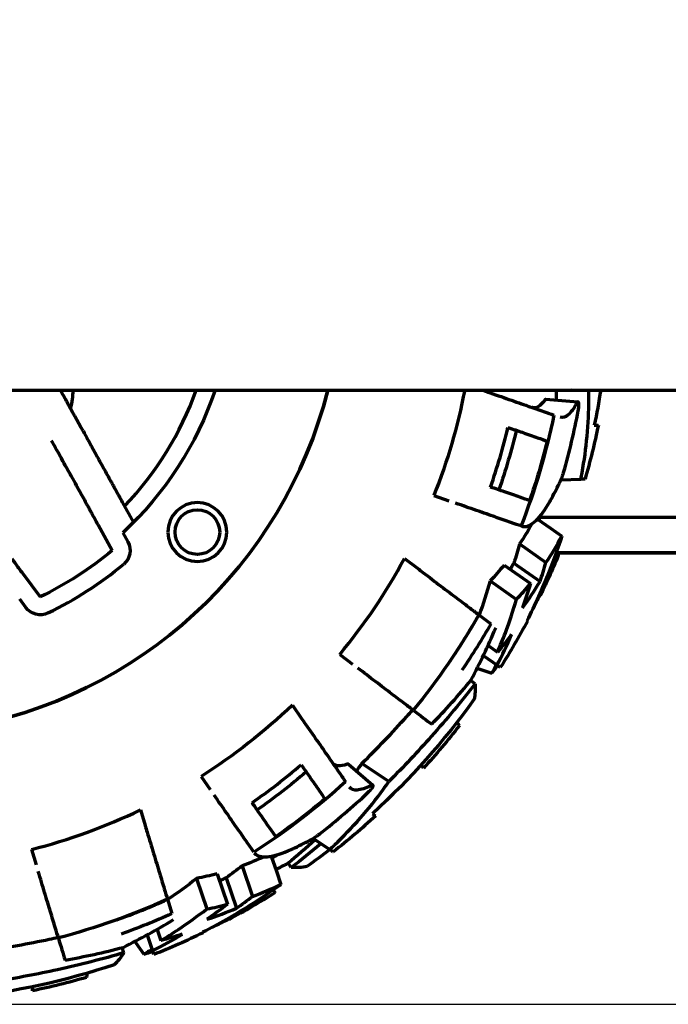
# Model space of a CAD drawing. Header units: millimetres. Extents: x 0 to 1189, y 0 to 841.
# Tile 19 of 56: x 583 to 619, y 264 to 319. Entities that reach past the tile are written whole.
import ezdxf

# ---------------------------------------------------------------- set-up
doc = ezdxf.new("R2010")
doc.units = ezdxf.units.MM
doc.header["$LTSCALE"] = 0.75
doc.layers.add('FD_Dimensions', color=7, linetype='Continuous', lineweight=35)
doc.layers.add('Visible', color=7, linetype='Continuous', lineweight=70)
doc.styles.get("Standard").update_dxf_attribs({"font": 'arial.ttf'})
doc.dimstyles.new('Dim-ISO-25', dxfattribs={"dimtxt": 3.5, "dimasz": 3.5, "dimexe": 2.1, "dimexo": 2.1, "dimgap": 1.4, "dimtad": 1, "dimzin": 12, "dimdsep": 46, "dimtxsty": 'Standard', "dimcen": 0, "dimazin": 3, "dimtp": 0.1, "dimtm": 0.1, "dimtfac": 0.714286, "dimtmove": 0, "dimatfit": 3, "dimfxl": 1, "dimtzin": 12, "dimarcsym": 0})

# ---------------------------------------------------------------- blocks, each defined once
blk = doc.blocks.new('*D31')
at = {"layer": 'Defpoints', "color": 0, "transparency": 16777216}
for p in [(586.804795, 358.159183), (807.04622, 358.159183), (572.723978, 264.278999)]:
    blk.add_point(p, dxfattribs=at)
at = {"layer": 'FD_Dimensions', "color": 0, "lineweight": -2, "transparency": 16777216}
for p, q in [((588.904795, 358.159183), (809.14622, 358.159183)), ((807.04622, 267.778999), (807.04622, 354.659183)), ((574.823978, 264.278999), (809.14622, 264.278999))]:
    blk.add_line(p, q, dxfattribs=at)
at = {"layer": 'FD_Dimensions', "color": 0, "transparency": 16777216}
for points in [[(806.462887, 354.659183), (807.629554, 354.659183), (807.04622, 358.159183)], [(806.462887, 267.778999), (807.629554, 267.778999), (807.04622, 264.278999)]]:
    blk.add_solid(points, dxfattribs=at)
at = {"layer": 'FD_Dimensions', "color": 0, "transparency": 16777216, "insert": (803.858021, 311.219091), "char_height": 3.5, "attachment_point": 5, "rotation": 90}
blk.add_mtext('93.88', dxfattribs=at)

msp = doc.modelspace()

# ---------------------------------------------------------------- linework, layer by layer
at = {"layer": 'Visible', "extrusion": (0, 1, 0)}
for p, q in [((575.465, 298.663), (759.513, 298.663)), ((613.727, 298.663), (612.864, 298.636)), ((612.277, 298.157), (614.074, 298.01)), ((613.124, 293.641), (614.236, 293.677)), ((606.003, 292.758), (606.849, 292.463)), ((588.56, 292.399), (589.191, 291.257)), ((587.213, 291.115), (588.001, 289.688)), ((611.808, 291.449), (612.533, 290.938)), ((611.931, 291.548), (624.006, 291.548)), ((588.596, 290.679), (588.876, 290.172)), ((610.888, 291.058), (610.924, 291.046)), ((612.533, 290.938), (613.169, 290.49)), ((610.806, 290.053), (612.282, 289.013)), ((624.037, 289.548), (612.847, 289.548)), ((613.138, 289.547), (624.036, 289.547)), ((604.36, 289.239), (605.082, 288.692)), ((609.934, 288.871), (611.408, 287.832)), ((610.484, 288.982), (611.949, 287.95)), ((582.993, 288.393), (583.967, 287.087)), ((609.155, 287.982), (610.631, 286.943)), ((583.166, 286.489), (582.819, 286.953)), ((611.972, 287.169), (611.939, 287.181)), ((608.523, 286.082), (608.52, 286.084)), ((608.523, 286.082), (609.192, 285.574)), ((611.211, 285.752), (611.24, 285.732)), ((609.042, 284.376), (609.577, 283.999)), ((600.733, 283.868), (601.448, 283.326)), ((608.775, 283.799), (609.543, 283.258)), ((608.431, 283.094), (608.521, 283.063)), ((608.521, 283.063), (609.257, 282.812)), ((609.723, 283.131), (609.543, 283.258)), ((608.315, 282.227), (608.059, 282.4)), ((598.084, 281.03), (598.601, 280.286)), ((601.225, 277.722), (602.592, 276.547)), ((603.48, 276.746), (601.981, 277.764)), ((592.975, 277.042), (593.487, 276.306)), ((589.578, 275.161), (589.84, 274.294)), ((599.256, 273.571), (600.176, 272.946)), ((583.487, 272.948), (583.747, 272.089)), ((596.903, 272.57), (597.189, 271.731)), ((595.272, 272.031), (595.854, 270.321)), ((598.025, 271.937), (597.852, 272.193)), ((592.719, 271.325), (593.301, 269.617)), ((593.871, 271.587), (594.453, 269.88)), ((594.382, 271.353), (594.96, 269.658)), ((597.189, 271.731), (597.44, 270.995)), ((597.009, 270.688), (597.121, 270.529)), ((591.09, 270.16), (591.089, 270.163)), ((591.09, 270.16), (591.333, 269.356)), ((594.52, 269.012), (594.5, 269.041)), ((590.507, 268.474), (590.718, 267.855)), ((589.953, 268.164), (590.255, 267.276)), ((593.071, 268.313), (593.083, 268.28)), ((588.656, 267.163), (588.551, 267.454)), ((589.259, 267.796), (589.314, 267.719)), ((589.314, 267.719), (589.762, 267.083)), ((590.326, 267.067), (590.255, 267.276))]:
    msp.add_line(p, q, dxfattribs=at)
at = {"layer": 'Visible', "extrusion": (1e-16, 0, -1)}
msp.add_circle((-592.765, 290.716), 1.65, dxfattribs=at)
at = {"layer": 'Visible'}
msp.add_circle((592.765, 290.716), 1.25, dxfattribs=at)
at = {"layer": 'Visible', "extrusion": (1e-16, 0, -1)}
for centre, radius, start, end in [((-575.305, 304.947), 25.55, 194.2386, 33.3398), ((-575.305, 304.947), 19.5, 198.8003, 227.0305), ((-575.305, 304.947), 33.029, 190.9682, 201.6568), ((-575.305, 304.947), 40.53, 188.9198, 191.738), ((-575.305, 304.947), 38.198, 191.5928, 201.3217), ((-575.305, 304.947), 40.75, 191.6634, 196.0454), ((-575.305, 304.947), 36.332, 193.583, 199.0656), ((-575.305, 304.947), 38.155, 193.8513, 199.0712), ((-575.305, 304.947), 39, 199.9908, 200.3249), ((-588.001, 289.688), 1, 151.0991, 230.2385), ((-575.305, 304.947), 19.85, 230.2385, 244.1256), ((-575.305, 304.947), 40.75, 202.2037, 205.8659), ((-583.967, 287.087), 1, 244.1256, 323.265), ((-575.305, 304.947), 38.198, 209.5928, 219.3217), ((-575.305, 304.947), 39.034, 209.7563, 214.2365), ((-575.305, 304.947), 40.75, 208.1341, 212.3689), ((-575.305, 304.947), 40.53, 215.5959, 227.738), ((-575.305, 304.947), 33.029, 226.3964, 237.6568), ((-575.305, 304.947), 40.75, 217.9546, 222.3366), ((-575.305, 304.947), 36.332, 229.583, 235.0656), ((-575.305, 304.947), 38.198, 227.5928, 237.3217), ((-575.305, 304.947), 38.155, 229.8513, 235.0712), ((-575.305, 304.947), 40.75, 227.6634, 232.0454), ((-575.305, 304.947), 40.53, 232.1457, 234.4041), ((-575.305, 304.947), 39, 235.9908, 236.3249), ((-575.305, 304.947), 38.198, 245.5928, 255.3217), ((-575.305, 304.947), 40.75, 237.6311, 241.8659), ((-575.305, 304.947), 39.034, 245.7563, 250.2365), ((-575.305, 304.947), 40.75, 244.1341, 248.3689), ((-575.305, 304.947), 40.53, 251.5959, 263.738), ((-575.305, 304.947), 40.75, 253.9546, 258.3366)]:
    msp.add_arc(centre, radius, start, end, dxfattribs=at)
at = {"layer": 'Visible'}
for centre, radius, start, end in [((575.305, 304.947), 25.55, 146.6602, 345.7614), ((583.055, 298.524), 2.75, 341.4537, 2.8998), ((575.305, 304.947), 18.5, 316.3265, 340.142), ((575.305, 304.947), 39.494, 344.0021, 349.1412), ((575.305, 304.947), 35.842, 340.936, 346.4939), ((613.138, 290.047), 0.5, 267.3575, 270), ((575.305, 304.947), 20.85, 295.8744, 309.7615), ((575.305, 304.947), 33.029, 320.3432, 331.6036), ((575.305, 304.947), 38.201, 325.8277, 330.4065), ((575.305, 304.947), 35.842, 304.936, 310.4939), ((575.305, 304.947), 39.494, 308.0021, 313.1412), ((575.305, 304.947), 33.029, 284.3432, 295.6036), ((575.305, 304.947), 39.034, 303.6618, 304.1552), ((575.305, 304.947), 38.201, 289.8277, 294.4065)]:
    msp.add_arc(centre, radius, start, end, dxfattribs=at)
for centre, major_axis, ratio, start_param, end_param in [((570.585, 307.299), (-45.325, 3.712), 0.768445, 2.811499, 2.840964), ((570.354, 308.93), (-38.482, 27.129), 0.707105, 3.347881, 3.380548), ((571.96, 317.016), (-40.127, 28.286), 0.579244, 3.060617, 3.102012), ((569.127, 307.777), (-38.727, 27.302), 0.707105, 3.238675, 3.295086), ((575.642, 308.438), (-33.13, 25.129), 0.922984, 3.026359, 3.112925), ((572.869, 309.624), (-34.487, 29.645), 0.768445, 2.811499, 2.840964), ((573.64, 311.08), (-15.186, 44.566), 0.707105, 3.347881, 3.380548), ((579.693, 316.677), (-15.837, 46.47), 0.579244, 3.060617, 3.102012), ((571.971, 310.868), (-15.283, 44.851), 0.707105, 3.238675, 3.295086), ((577.63, 307.573), (-12.032, 39.803), 0.922984, 3.026359, 3.112925)]:
    msp.add_ellipse(centre, major_axis=major_axis, ratio=ratio, start_param=start_param, end_param=end_param, dxfattribs=at)
at = {"layer": 'Visible', "extrusion": (1e-16, 0, -1)}
for centre, major_axis, ratio, start_param, end_param in [((570.425, 308.884), (-36.981, 26.071), 0.707104, 2.892829, 2.926892), ((571.966, 316.959), (-38.621, 27.225), 0.579244, 3.181134, 3.224145), ((569.398, 307.786), (-38.556, 27.181), 0.707106, 2.902593, 2.944348), ((572.298, 312.547), (-38.407, 27.074), 0.707106, 3.159804, 3.197451), ((561.559, 311.994), (-46.354, 31.482), 0.196114, 2.99138, 3.060103), ((571.814, 304.61), (-25.129, 33.13), 0.922984, 3.05943, 3.112925), ((573.67, 311.001), (-14.595, 42.829), 0.707106, 2.892842, 2.926905), ((568.258, 318.693), (-31.482, 46.354), 0.196114, 3.223082, 3.291805), ((579.663, 316.628), (-15.244, 44.726), 0.579243, 3.181151, 3.224161), ((572.195, 310.716), (-15.216, 44.652), 0.707106, 2.902593, 2.944348), ((577.339, 312.863), (-15.158, 44.478), 0.707106, 3.159804, 3.197451), ((568.326, 318.728), (-18.997, 52.716), 0.196114, 2.99138, 3.060103)]:
    msp.add_ellipse(centre, major_axis=major_axis, ratio=ratio, start_param=start_param, end_param=end_param, dxfattribs=at)
at = {"layer": 'Visible'}
for points, knots in [([(586.364, 296.378), (586.058, 296.931), (585.744, 297.501), (585.318, 298.273), (585.205, 298.477), (585.102, 298.663)], [0.0001795, 0.0001795, 0.0001795, 0.0001795, 0.228271, 0.228271, 0.3177432, 0.3177432, 0.3177432, 0.3177432]), ([(608.723, 298.663), (608.822, 298.628), (608.928, 298.592), (609.016, 298.561), (609.017, 298.561), (609.018, 298.56)], [0.45452506, 0.45452506, 0.45452506, 0.45452506, 0.48438099, 0.48438099, 0.4848196, 0.4848196, 0.4848196, 0.4848196]), ([(609.018, 298.56), (609.411, 298.424), (609.822, 298.281), (610.6, 298.01), (610.966, 297.883), (611.578, 297.67), (611.881, 297.564), (612.371, 297.394), (612.567, 297.325), (612.724, 297.271)], [-0.8176817, -0.8176817, -0.8176817, -0.8176817, -0.683213, -0.683213, -0.5456153, -0.5456153, -0.4089137, -0.4089137, -0.2898807, -0.2898807, -0.2898807, -0.2898807]), ([(612.868, 298.109), (612.868, 298.224), (612.868, 298.34), (612.866, 298.516), (612.865, 298.576), (612.864, 298.636)], [17.2760773, 17.2760773, 17.2760773, 17.2760773, 17.32127312, 17.32127312, 17.3447499, 17.3447499, 17.3447499, 17.3447499]), ([(614.236, 293.677), (614.26, 293.798), (614.283, 293.919), (614.551, 295.391), (614.68, 296.778), (614.681, 298.329), (614.68, 298.496), (614.676, 298.663)], [-6.7908419, -6.7908419, -6.7908419, -6.7908419, -6.742069, -6.742069, -6.2007054, -6.2007054, -6.1353948, -6.1353948, -6.1353948, -6.1353948]), ([(612.216, 298.111), (612.097, 297.939), (611.976, 297.815), (611.74, 297.673), (611.626, 297.654), (611.517, 297.691), (611.515, 297.691), (611.514, 297.692)], [-0.2529301, -0.2529301, -0.2529301, -0.2529301, -0.1264637, -0.1264637, -0.0014004, -0.0014004, 0, 0, 0, 0]), ([(612.277, 298.157), (612.275, 298.157), (612.273, 298.157), (612.254, 298.155), (612.236, 298.139), (612.216, 298.111)], [0.08069478, 0.08069478, 0.08069478, 0.08069478, 0.08342407, 0.08342407, 0.10432825, 0.10432825, 0.10432825, 0.10432825]), ([(613.99, 297.921), (613.839, 297.626), (613.681, 297.407), (613.37, 297.142), (613.219, 297.099), (613.079, 297.148)], [-0.3219243, -0.3219243, -0.3219243, -0.3219243, -0.1609373, -0.1609373, 0, 0, 0, 0]), ([(614.092, 297.507), (614.098, 297.542), (614.104, 297.577), (614.116, 297.658), (614.12, 297.702), (614.127, 297.801), (614.127, 297.852), (614.12, 297.931), (614.114, 297.961), (614.095, 298.002), (614.082, 298.012), (614.052, 298.007), (614.033, 297.991), (614.006, 297.95), (613.998, 297.937), (613.99, 297.921)], [0.0011854, 0.0011854, 0.0011854, 0.0011854, 0.0118921, 0.0118921, 0.0261366, 0.0261366, 0.045713, 0.045713, 0.0638758, 0.0638758, 0.0833592, 0.0833592, 0.1044028, 0.1044028, 0.1129139, 0.1129139, 0.1129139, 0.1129139]), ([(610.155, 296.576), (610.442, 296.477), (610.709, 296.384), (611.246, 296.197), (611.549, 296.091), (612.019, 295.928), (612.201, 295.865), (612.35, 295.813)], [-0.6503544, -0.6503544, -0.6503544, -0.6503544, -0.5458766, -0.5458766, -0.409261, -0.409261, -0.2999653, -0.2999653, -0.2999653, -0.2999653]), ([(586.364, 296.377), (586.556, 296.029), (586.729, 295.716), (587.025, 295.179), (587.148, 294.958), (587.241, 294.788)], [-0.2881047, -0.2881047, -0.2881047, -0.2881047, -0.1440088, -0.1440088, -0.0000001, -0.0000001, -0.0000001, -0.0000001]), ([(585.703, 293.849), (585.58, 294.074), (585.422, 294.359), (585.012, 295.102), (584.784, 295.515), (584.609, 295.832)], [0.000128, 0.000128, 0.000128, 0.000128, 0.1731678, 0.1731678, 0.3834243, 0.3834243, 0.3834243, 0.3834243]), ([(587.241, 294.788), (587.389, 294.52), (587.516, 294.291), (587.756, 293.856), (587.874, 293.642), (588.003, 293.409), (588.036, 293.349), (588.052, 293.32)], [-8.561496, -8.561496, -8.561496, -8.561496, -8.3514854, -8.3514854, -8.0644363, -8.0644363, -7.8703579, -7.8703579, -7.8703579, -7.8703579]), ([(585.703, 293.849), (585.912, 293.473), (586.086, 293.156), (586.38, 292.624), (586.515, 292.38), (586.664, 292.11), (586.702, 292.041), (586.719, 292.009)], [-8.9311151, -8.9311151, -8.9311151, -8.9311151, -8.6641467, -8.6641467, -8.3525826, -8.3525826, -8.1341697, -8.1341697, -8.1341697, -8.1341697]), ([(613.033, 293.44), (613.053, 293.481), (613.074, 293.525), (613.131, 293.655), (613.167, 293.747), (613.22, 293.901), (613.239, 293.96), (613.257, 294.019), (613.261, 294.034), (613.265, 294.048), (613.269, 294.063)], [0.57737749, 0.57737749, 0.57737749, 0.57737749, 0.59475126, 0.59475126, 0.62625191, 0.62625191, 0.6448508, 0.6448508, 0.6448508, 0.64934479, 0.64934479, 0.64934479, 0.64934479]), ([(588.052, 293.32), (588.055, 293.314), (588.069, 293.29), (588.112, 293.21), (588.154, 293.135), (588.242, 292.976), (588.305, 292.862), (588.422, 292.65), (588.497, 292.515), (588.56, 292.399)], [-0.2991643, -0.2991643, -0.2991643, -0.2991643, -0.2671844, -0.2671844, -0.2297487, -0.2297487, -0.1911184, -0.1911184, -0.151607, -0.151607, -0.151607, -0.151607]), ([(611.366, 292.48), (611.217, 292.532), (611.034, 292.596), (610.564, 292.759), (610.263, 292.864), (609.728, 293.05), (609.464, 293.142), (609.181, 293.24)], [-4.069161, -4.069161, -4.069161, -4.069161, -3.9594341, -3.9594341, -3.8229021, -3.8229021, -3.7194059, -3.7194059, -3.7194059, -3.7194059]), ([(610.888, 291.058), (610.732, 291.113), (610.536, 291.181), (610.047, 291.351), (609.744, 291.456), (609.136, 291.668), (608.774, 291.794), (608.006, 292.061), (607.602, 292.201), (607.216, 292.336)], [-4.0816675, -4.0816675, -4.0816675, -4.0816675, -3.9618291, -3.9618291, -3.8252836, -3.8252836, -3.6886674, -3.6886674, -3.5563533, -3.5563533, -3.5563533, -3.5563533]), ([(610.924, 291.046), (610.965, 291.032), (611.007, 291.024), (611.251, 291.013), (611.482, 291.131), (611.976, 291.606), (612.232, 291.956), (612.502, 292.432), (612.521, 292.465), (612.539, 292.498)], [2.3628766, 2.3628766, 2.3628766, 2.3628766, 2.4067943, 2.4067943, 2.6057136, 2.6057136, 2.8021395, 2.8021395, 2.8164491, 2.8164491, 2.8164491, 2.8164491]), ([(587.213, 291.115), (587.152, 291.226), (587.08, 291.357), (586.967, 291.562), (586.906, 291.672), (586.82, 291.828), (586.779, 291.901), (586.736, 291.98), (586.722, 292.004), (586.719, 292.009)], [0.1496318, 0.1496318, 0.1496318, 0.1496318, 0.18774, 0.18774, 0.2254658, 0.2254658, 0.2626701, 0.2626701, 0.2949946, 0.2949946, 0.2949946, 0.2949946]), ([(613.169, 290.49), (612.95, 289.821), (612.712, 289.157), (612.079, 287.562), (611.661, 286.642), (611.211, 285.752)], [17.408031, 17.408031, 17.408031, 17.408031, 17.632683, 17.632683, 17.9554931, 17.9554931, 17.9554931, 17.9554931]), ([(582.382, 289.212), (582.385, 289.207), (582.402, 289.185), (582.456, 289.113), (582.506, 289.046), (582.612, 288.903), (582.687, 288.802), (582.827, 288.614), (582.917, 288.495), (582.993, 288.393)], [0.3038444, 0.3038444, 0.3038444, 0.3038444, 0.3361689, 0.3361689, 0.3733732, 0.3733732, 0.411099, 0.411099, 0.4492072, 0.4492072, 0.4492072, 0.4492072]), ([(605.082, 288.692), (605.182, 288.616), (605.299, 288.527), (605.392, 288.456), (605.394, 288.455), (605.395, 288.455)], [0.44681284, 0.44681284, 0.44681284, 0.44681284, 0.48438099, 0.48438099, 0.4848196, 0.4848196, 0.4848196, 0.4848196]), ([(605.395, 288.455), (605.726, 288.204), (606.072, 287.94), (606.729, 287.443), (607.037, 287.209), (607.554, 286.817), (607.81, 286.623), (608.223, 286.309), (608.388, 286.184), (608.52, 286.084)], [3.5813627, 3.5813627, 3.5813627, 3.5813627, 3.7158313, 3.7158313, 3.8534291, 3.8534291, 3.9901307, 3.9901307, 4.1091636, 4.1091636, 4.1091636, 4.1091636]), ([(609.577, 283.999), (609.728, 284.351), (609.874, 284.711), (610.239, 285.682), (610.446, 286.305), (610.631, 286.943)], [6.940353, 6.940353, 6.940353, 6.940353, 7.0935578, 7.0935578, 7.3468953, 7.3468953, 7.3468953, 7.3468953]), ([(604.855, 280.742), (604.723, 280.842), (604.557, 280.968), (604.145, 281.281), (603.89, 281.474), (603.377, 281.863), (603.071, 282.095), (602.424, 282.586), (602.083, 282.845), (601.757, 283.092)], [0.2897036, 0.2897036, 0.2897036, 0.2897036, 0.409542, 0.409542, 0.5460875, 0.5460875, 0.6827036, 0.6827036, 0.8150178, 0.8150178, 0.8150178, 0.8150178]), ([(608.315, 282.227), (607.553, 281.241), (606.733, 280.252), (605.1, 278.413), (604.303, 277.568), (603.48, 276.746)], [11.0190937, 11.0190937, 11.0190937, 11.0190937, 11.4175674, 11.4175674, 11.7676704, 11.7676704, 11.7676704, 11.7676704]), ([(601.981, 277.764), (602.848, 278.615), (603.685, 279.493), (604.598, 280.514), (604.71, 280.641), (604.821, 280.767)], [-11.8170159, -11.8170159, -11.8170159, -11.8170159, -11.4510759, -11.4510759, -11.3995009, -11.3995009, -11.3995009, -11.3995009]), ([(598.601, 280.286), (598.673, 280.183), (598.757, 280.062), (598.824, 279.966), (598.825, 279.965), (598.825, 279.964)], [0.44681284, 0.44681284, 0.44681284, 0.44681284, 0.48438099, 0.48438099, 0.4848196, 0.4848196, 0.4848196, 0.4848196]), ([(598.825, 279.964), (599.063, 279.622), (599.311, 279.265), (599.782, 278.589), (600.003, 278.271), (600.373, 277.739), (600.556, 277.475), (600.852, 277.049), (600.971, 276.879), (601.065, 276.743)], [-0.8176817, -0.8176817, -0.8176817, -0.8176817, -0.683213, -0.683213, -0.5456153, -0.5456153, -0.4089137, -0.4089137, -0.2898807, -0.2898807, -0.2898807, -0.2898807]), ([(598.579, 277.69), (598.753, 277.441), (598.914, 277.209), (599.239, 276.742), (599.422, 276.479), (599.706, 276.07), (599.816, 275.912), (599.906, 275.782)], [-0.6503544, -0.6503544, -0.6503544, -0.6503544, -0.5458766, -0.5458766, -0.409261, -0.409261, -0.2999653, -0.2999653, -0.2999653, -0.2999653]), ([(601.148, 277.72), (600.951, 277.652), (600.78, 277.622), (600.506, 277.646), (600.402, 277.698), (600.336, 277.792), (600.335, 277.793), (600.334, 277.794)], [-0.2529301, -0.2529301, -0.2529301, -0.2529301, -0.1264637, -0.1264637, -0.0014004, -0.0014004, 0, 0, 0, 0]), ([(601.225, 277.722), (601.223, 277.724), (601.222, 277.725), (601.205, 277.734), (601.181, 277.732), (601.148, 277.72)], [0.08069478, 0.08069478, 0.08069478, 0.08069478, 0.08342407, 0.08342407, 0.10432825, 0.10432825, 0.10432825, 0.10432825]), ([(601.674, 277.336), (601.743, 277.429), (601.811, 277.523), (601.912, 277.666), (601.947, 277.715), (601.981, 277.764)], [17.2760773, 17.2760773, 17.2760773, 17.2760773, 17.32127312, 17.32127312, 17.3447499, 17.3447499, 17.3447499, 17.3447499]), ([(600.176, 272.946), (600.267, 273.03), (600.357, 273.114), (601.439, 274.148), (602.358, 275.194), (603.277, 276.456), (603.38, 276.6), (603.48, 276.746)], [-6.7908419, -6.7908419, -6.7908419, -6.7908419, -6.742069, -6.742069, -6.2007054, -6.2007054, -6.1314654, -6.1314654, -6.1314654, -6.1314654]), ([(602.472, 276.524), (602.176, 276.375), (601.92, 276.29), (601.512, 276.259), (601.365, 276.313), (601.28, 276.434)], [-0.3219243, -0.3219243, -0.3219243, -0.3219243, -0.1609373, -0.1609373, 0, 0, 0, 0]), ([(602.311, 276.13), (602.337, 276.154), (602.362, 276.179), (602.419, 276.237), (602.449, 276.271), (602.512, 276.347), (602.542, 276.388), (602.583, 276.456), (602.596, 276.484), (602.605, 276.528), (602.6, 276.544), (602.573, 276.558), (602.548, 276.555), (602.502, 276.538), (602.488, 276.532), (602.472, 276.524)], [0.0011854, 0.0011854, 0.0011854, 0.0011854, 0.0118921, 0.0118921, 0.0261366, 0.0261366, 0.045713, 0.045713, 0.0638758, 0.0638758, 0.0833592, 0.0833592, 0.1044028, 0.1044028, 0.1129139, 0.1129139, 0.1129139, 0.1129139]), ([(595.929, 272.795), (595.834, 272.931), (595.716, 273.102), (595.42, 273.527), (595.237, 273.79), (594.87, 274.318), (594.651, 274.633), (594.186, 275.3), (593.942, 275.651), (593.709, 275.987)], [-4.0816675, -4.0816675, -4.0816675, -4.0816675, -3.9618291, -3.9618291, -3.8252836, -3.8252836, -3.6886674, -3.6886674, -3.5563533, -3.5563533, -3.5563533, -3.5563533]), ([(597.151, 273.665), (597.061, 273.795), (596.95, 273.953), (596.666, 274.362), (596.484, 274.624), (596.161, 275.089), (596.001, 275.318), (595.83, 275.564)], [-4.069161, -4.069161, -4.069161, -4.069161, -3.9594341, -3.9594341, -3.8229021, -3.8229021, -3.7194059, -3.7194059, -3.7194059, -3.7194059]), ([(589.84, 274.294), (589.877, 274.174), (589.919, 274.033), (589.953, 273.921), (589.953, 273.919), (589.954, 273.918)], [0.44681284, 0.44681284, 0.44681284, 0.44681284, 0.48438099, 0.48438099, 0.4848196, 0.4848196, 0.4848196, 0.4848196]), ([(589.954, 273.918), (590.074, 273.52), (590.2, 273.104), (590.438, 272.315), (590.55, 271.944), (590.738, 271.324), (590.831, 271.016), (590.981, 270.52), (591.041, 270.321), (591.089, 270.163)], [3.5813627, 3.5813627, 3.5813627, 3.5813627, 3.7158313, 3.7158313, 3.8534291, 3.8534291, 3.9901307, 3.9901307, 4.1091636, 4.1091636, 4.1091636, 4.1091636]), ([(599.064, 273.462), (599.104, 273.483), (599.147, 273.506), (599.27, 273.578), (599.353, 273.632), (599.486, 273.725), (599.536, 273.761), (599.585, 273.799), (599.597, 273.808), (599.609, 273.817), (599.621, 273.826)], [0.57737749, 0.57737749, 0.57737749, 0.57737749, 0.59475125, 0.59475125, 0.62625191, 0.62625191, 0.6448508, 0.6448508, 0.6448508, 0.64934479, 0.64934479, 0.64934479, 0.64934479]), ([(595.95, 272.764), (595.975, 272.729), (596.005, 272.697), (596.196, 272.546), (596.452, 272.505), (597.131, 272.6), (597.544, 272.731), (598.042, 272.958), (598.076, 272.974), (598.11, 272.99)], [2.3628766, 2.3628766, 2.3628766, 2.3628766, 2.4067943, 2.4067943, 2.6057136, 2.6057136, 2.8021395, 2.8021395, 2.8164491, 2.8164491, 2.8164491, 2.8164491]), ([(584.984, 267.996), (584.936, 268.154), (584.876, 268.353), (584.726, 268.849), (584.633, 269.155), (584.447, 269.772), (584.336, 270.139), (584.101, 270.917), (583.977, 271.326), (583.859, 271.717)], [0.2897036, 0.2897036, 0.2897036, 0.2897036, 0.409542, 0.409542, 0.5460875, 0.5460875, 0.6827036, 0.6827036, 0.8150178, 0.8150178, 0.8150178, 0.8150178]), ([(597.44, 270.995), (596.87, 270.583), (596.286, 270.185), (594.836, 269.267), (593.958, 268.769), (593.071, 268.313)], [17.408031, 17.408031, 17.408031, 17.408031, 17.632683, 17.632683, 17.9554931, 17.9554931, 17.9554931, 17.9554931]), ([(590.718, 267.855), (591.048, 268.051), (591.377, 268.256), (592.243, 268.828), (592.777, 269.21), (593.301, 269.617)], [6.940353, 6.940353, 6.940353, 6.940353, 7.0935578, 7.0935578, 7.3468953, 7.3468953, 7.3468953, 7.3468953]), ([(580.909, 267.276), (582.11, 267.454), (583.304, 267.672), (584.643, 267.962), (584.808, 267.999), (584.972, 268.036)], [-11.8170159, -11.8170159, -11.8170159, -11.8170159, -11.4510759, -11.4510759, -11.3995009, -11.3995009, -11.3995009, -11.3995009]), ([(588.656, 267.163), (587.46, 266.814), (586.216, 266.495), (583.813, 265.967), (582.671, 265.752), (581.523, 265.571)], [11.0190937, 11.0190937, 11.0190937, 11.0190937, 11.4175674, 11.4175674, 11.7676704, 11.7676704, 11.7676704, 11.7676704])]:
    msp.add_open_spline(points, degree=3, knots=knots, dxfattribs=at)
for points in [[(612.864, 298.636), (612.866, 298.645), (612.867, 298.654), (612.869, 298.663)], [(614.987, 296.702), (615.14, 296.707), (615.213, 296.709), (615.213, 296.709)], [(585.704, 293.849), (585.704, 293.849), (585.704, 293.848), (585.705, 293.848)], [(614.467, 293.684), (614.467, 293.684), (614.392, 293.682), (614.236, 293.677)], [(611.488, 291.173), (611.271, 290.782), (611.042, 290.408), (610.806, 290.053)], [(612.282, 289.013), (612.592, 289.473), (612.89, 289.968), (613.169, 290.49)], [(610.484, 288.982), (610.414, 288.866), (610.342, 288.75), (610.27, 288.634)], [(609.155, 287.982), (608.975, 287.328), (608.769, 286.688), (608.541, 286.068)], [(610.973, 286.475), (611.315, 286.953), (611.641, 287.445), (611.949, 287.95)], [(611.564, 286.472), (611.692, 286.707), (611.817, 286.944), (611.939, 287.181)], [(608.094, 282.443), (608.585, 283.373), (609.048, 284.351), (609.467, 285.365)], [(609.484, 283.299), (609.411, 283.137), (609.335, 282.975), (609.257, 282.812)], [(609.257, 282.812), (609.36, 282.955), (609.462, 283.099), (609.564, 283.243)], [(604.855, 280.742), (605.244, 280.447), (605.594, 280.182), (605.886, 279.96)], [(607.306, 280.076), (607.394, 279.946), (607.436, 279.884), (607.436, 279.884)], [(605.427, 277.503), (605.427, 277.503), (605.386, 277.564), (605.3, 277.69)], [(602.562, 274.952), (602.688, 274.866), (602.749, 274.825), (602.749, 274.825)], [(599.69, 273.276), (599.134, 272.812), (598.579, 272.365), (598.025, 271.937)], [(600.368, 272.816), (600.368, 272.816), (600.306, 272.858), (600.176, 272.946)], [(596.481, 272.535), (596.076, 272.347), (595.671, 272.179), (595.272, 272.031)], [(597.809, 272.158), (597.594, 272.045), (597.377, 271.933), (597.157, 271.822)], [(592.719, 271.325), (592.188, 270.902), (591.646, 270.506), (591.097, 270.138)], [(594.382, 271.353), (594.256, 271.3), (594.13, 271.248), (594.004, 271.198)], [(595.854, 270.321), (596.375, 270.511), (596.907, 270.737), (597.44, 270.995)], [(593.303, 269.038), (593.86, 269.223), (594.414, 269.43), (594.96, 269.658)], [(588.604, 267.468), (589.548, 267.931), (590.498, 268.451), (591.433, 269.025)], [(593.78, 268.688), (594.022, 268.803), (594.262, 268.921), (594.5, 269.041)], [(584.984, 267.996), (585.125, 267.528), (585.252, 267.108), (585.358, 266.757)], [(590.232, 267.344), (590.078, 267.255), (589.921, 267.168), (589.762, 267.083)], [(589.762, 267.083), (589.929, 267.138), (590.097, 267.194), (590.264, 267.251)], [(586.575, 266.016), (586.57, 265.86), (586.568, 265.785), (586.568, 265.785)], [(583.543, 265.039), (583.543, 265.039), (583.545, 265.112), (583.55, 265.265)]]:
    msp.add_open_spline(points, degree=3, dxfattribs=at)

# ---------------------------------------------------------------- dimensions: what is measured, and where the dimension line sits
at = {"layer": 'FD_Dimensions'}
dim = msp.add_linear_dim(base=(807.046, 358.159), p1=(572.724, 264.279), p2=(586.805, 358.159), angle=90, dimstyle='Dim-ISO-25', override={"dimlfac": 1, "dimclrd": 0, "dimclre": 0}, dxfattribs=at)
dim.commit()
dim.dimension.update_dxf_attribs({"geometry": '*D31', "text_midpoint": (803.858, 311.219)})

doc.saveas('drawing.dxf')
